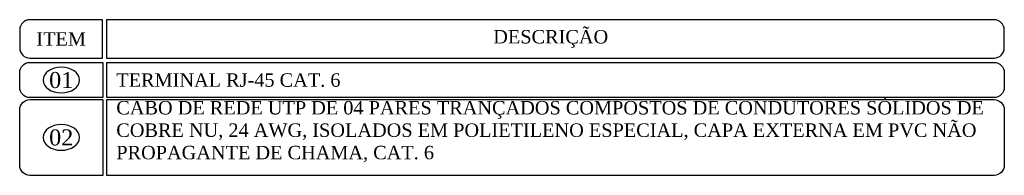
# Model space of a CAD drawing. Header units: millimetres. Extents: x 4476663 to 4477054, y -30323851 to -30323414.
# Tile 149 of 256: x 4476663.7 to 4476675.83, y -30323546.55 to -30323544.64. Entities that reach past the tile are written whole.
import ezdxf
from ezdxf.enums import TextEntityAlignment as Align

# ---------------------------------------------------------------- set-up
doc = ezdxf.new("R2010")
doc.units = ezdxf.units.MM
for name, color, linetype in [('_DETALHES', 250, 'Continuous'), ('_TEXTO', 250, 'Continuous'), ('_TITULO', 7, 'Continuous')]:
    doc.layers.add(name, color=color, linetype=linetype)
doc.styles.add('7', font='romantic.ttf', dxfattribs={"height": 2.5})
doc.styles.add('Q', font='romantic.ttf', dxfattribs={"height": 2.1})

# ---------------------------------------------------------------- blocks, each defined once
blk = doc.blocks.new('*U35')
at = {"layer": '_DETALHES', "color": 18, "linetype": 'ByBlock', "lineweight": -2, "true_color": 0x000000, "extrusion": (0, 0, -1)}
blk.add_ellipse((0, 0), major_axis=(2.85, 0), ratio=0.706294, dxfattribs=at)
at = {"layer": '_TEXTO', "color": 18, "linetype": 'ByBlock', "lineweight": -2, "true_color": 0x000000, "style": '7'}
blk.add_attdef('NUMERO_LEGENDA', text='', height=2.5, dxfattribs=at).set_placement((0, 0), align=Align.MIDDLE_CENTER)
blk = doc.blocks.new('VCXVXCVV')
at = {"layer": '_DETALHES'}
for points in [[(5097.23, 1919.05), (5108.6, 1919.05), (5108.6, 1925.04), (5097.23, 1925.04, 0.414214), (5095.63, 1923.44), (5095.63, 1920.65, 0.414214)], [(5109.23, 1919.05), (5248.03, 1919.05, 0.414214), (5249.63, 1920.65), (5249.63, 1923.44, 0.414214), (5248.03, 1925.04), (5109.23, 1925.04)], [(5097.23, 1918.37), (5108.64, 1918.37), (5108.64, 1912.88), (5097.23, 1912.88, -0.414214), (5095.63, 1914.48), (5095.63, 1916.77, -0.414214)], [(5109.27, 1918.37), (5248.03, 1918.37, -0.414214), (5249.63, 1916.77), (5249.63, 1914.48, -0.414214), (5248.03, 1912.88), (5109.27, 1912.88)], [(5097.23, 1912.56), (5108.64, 1912.56), (5108.64, 1900.73), (5097.23, 1900.73, -0.414214), (5095.63, 1902.33), (5095.63, 1910.96, -0.414214)], [(5109.27, 1912.56), (5248.03, 1912.56, -0.414214), (5249.63, 1910.96), (5249.63, 1902.33, -0.414214), (5248.03, 1900.73), (5109.27, 1900.73)]]:
    blk.add_lwpolyline(points, format="xyb", close=True, dxfattribs=at)
for p, values in [((5102.13, 1915.62), {'NUMERO_LEGENDA': '01'}), ((5102.13, 1906.65), {'NUMERO_LEGENDA': '02'})]:
    blk.add_blockref('*U35', p, dxfattribs=at).add_auto_attribs(values)
at = {"layer": '_TEXTO', "style": 'Q'}
blk.add_text('TERMINAL RJ-45 CAT. 6', height=2.1, dxfattribs=at).set_placement((5110.74, 1915.62), align=Align.MIDDLE_LEFT)
at = {"layer": '_TEXTO', "insert": (5110.74, 1912.34), "char_height": 2.1, "width": 138.9297, "attachment_point": 1, "style": 'Q'}
blk.add_mtext('CABO DE REDE UTP DE 04 PARES TRANÇADOS COMPOSTOS DE CONDUTORES SÓLIDOS DE COBRE NU, 24 AWG, ISOLADOS EM POLIETILENO ESPECIAL, CAPA EXTERNA EM PVC NÃO PROPAGANTE DE CHAMA, CAT. 6', dxfattribs=at)
at = {"layer": '_TITULO', "char_height": 2.1, "width": 27.2887, "attachment_point": 5, "style": 'Q'}
for s, insert in [('DESCRIÇÃO', (5178.69, 1922.04)), ('ITEM', (5102.12, 1922.04))]:
    blk.add_mtext(s, dxfattribs=dict(at, insert=insert))
at = {"layer": '_TITULO', "style": 'Q'}
for tag, p in [('DETALHE-DEFINIÇÃO', (5172.63, 2082.73, 0)), ('ESCALA', (5172.63, 2078.73, 0))]:
    blk.add_attdef(tag, text='', height=2.1, dxfattribs=at).set_placement(p, align=Align.MIDDLE_CENTER)

msp = doc.modelspace()

# ---------------------------------------------------------------- block references
at = {"layer": '_DETALHES', "xscale": 0.07878947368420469, "yscale": 0.07878947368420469, "zscale": 0.07878947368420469}
msp.add_blockref('VCXVXCVV', (4476262.219, -30323696.309), dxfattribs=at)

doc.saveas('drawing.dxf')
